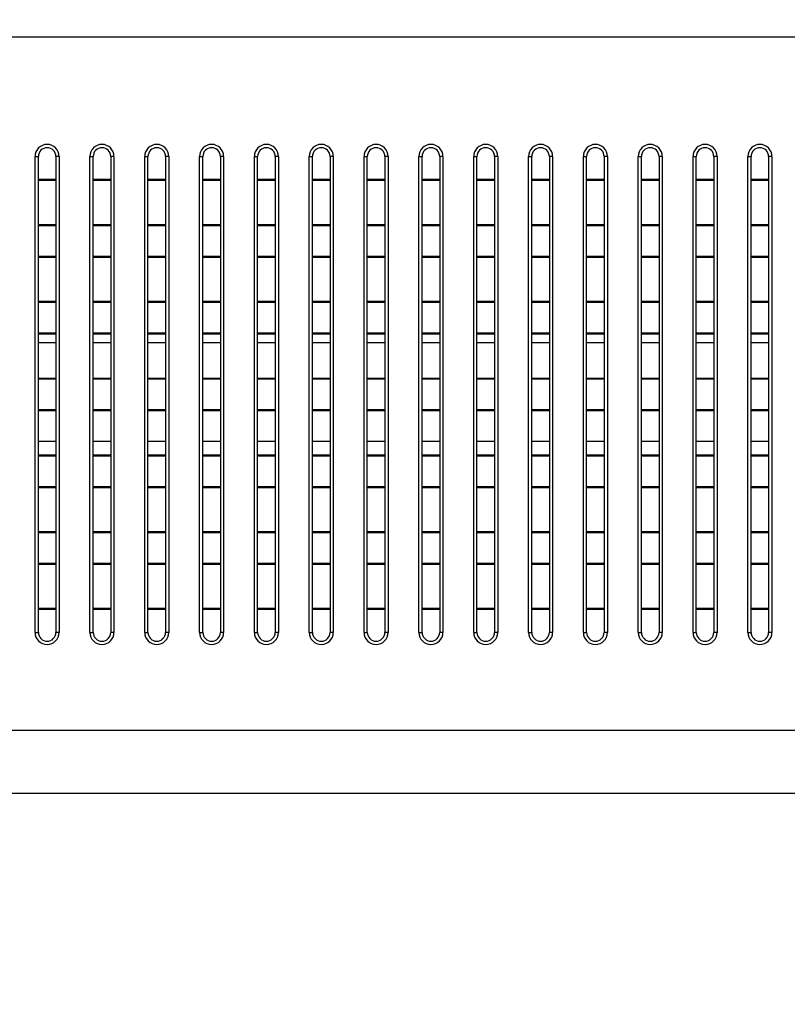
# Model space of a CAD drawing. Header units: millimetres. Extents: x -9020 to -2602, y 1105 to 6065.
# Tile 23 of 80: x -6893 to -6823, y 2833 to 2923. Entities that reach past the tile are written whole.
import ezdxf

# ---------------------------------------------------------------- set-up
doc = ezdxf.new("R2010")
doc.units = ezdxf.units.MM
doc.header["$LTSCALE"] = 65.395
doc.header["$PDSIZE"] = 0.05
doc.layers.get('0').update_dxf_attribs({"linetype": 'CONTINUOUS'})
doc.layers.get('Defpoints').update_dxf_attribs({"linetype": 'CONTINUOUS'})
doc.styles.get("Standard").update_dxf_attribs({"font": 'GOTHIC.TTF', "width": 0.5})
doc.dimstyles.new('ISO-25', dxfattribs={"dimtxt": 2.5, "dimasz": 2.5, "dimexe": 1.25, "dimexo": 0.625, "dimtad": 1, "dimtxsty": 'STANDARD', "dimcen": 2.5, "dimadec": 0, "dimazin": 0, "dimtfac": 1, "dimtmove": 0, "dimatfit": 3, "dimfxl": 1, "dimarcsym": 0})

# ---------------------------------------------------------------- blocks, each defined once
blk = doc.blocks.new('*D4')
at = {"color": 3, "lineweight": -2}
for p, q in [((-7209.977, 2838.625), (-7209.977, 2797.058)), ((-6609.599, 2838.625), (-6609.599, 2797.058)), ((-7194.977, 2798.308), (-6624.599, 2798.308))]:
    blk.add_line(p, q, dxfattribs=at)
at = {"color": 3}
for points in [[(-7194.977, 2800.808), (-7194.977, 2795.808), (-7209.977, 2798.308)], [(-6624.599, 2795.808), (-6624.599, 2800.808), (-6609.599, 2798.308)]]:
    blk.add_solid(points, dxfattribs=at)
at = {"layer": 'Defpoints', "color": 0}
for p in [(-7209.977, 2839.25), (-6609.599, 2839.25), (-6609.599, 2798.308)]:
    blk.add_point(p, dxfattribs=at)
at = {"color": 2, "insert": (-6909.788, 2816.268), "char_height": 20, "attachment_point": 5}
blk.add_mtext('600 [23,637]', dxfattribs=at)
blk = doc.blocks.new('*D15')
at = {"color": 3, "lineweight": -2}
for p, q in [((-6472.322, 2852.35), (-7894.014, 2852.35)), ((-7892.764, 2837.35), (-7892.764, 2637.48)), ((-6472.322, 2622.48), (-7894.014, 2622.48))]:
    blk.add_line(p, q, dxfattribs=at)
at = {"color": 3}
for points in [[(-7890.264, 2837.35), (-7895.264, 2837.35), (-7892.764, 2852.35)], [(-7895.264, 2637.48), (-7890.264, 2637.48), (-7892.764, 2622.48)]]:
    blk.add_solid(points, dxfattribs=at)
at = {"layer": 'Defpoints', "color": 0}
for p in [(-6471.697, 2852.35), (-7892.764, 2622.48), (-6471.697, 2622.48)]:
    blk.add_point(p, dxfattribs=at)
at = {"color": 2, "insert": (-7910.724, 2737.415), "char_height": 20, "attachment_point": 5, "rotation": 90}
blk.add_mtext('230 [9,050]', dxfattribs=at)
blk = doc.blocks.new('*D16')
at = {"color": 3, "lineweight": -2}
for p, q in [((-7637.352, 3096.725), (-7637.352, 2411.456)), ((-6390.777, 3096.725), (-6390.777, 2411.456)), ((-6405.777, 2412.706), (-7622.352, 2412.706))]:
    blk.add_line(p, q, dxfattribs=at)
at = {"color": 3}
for points in [[(-7622.352, 2415.206), (-7622.352, 2410.206), (-7637.352, 2412.706)], [(-6405.777, 2410.206), (-6405.777, 2415.206), (-6390.777, 2412.706)]]:
    blk.add_solid(points, dxfattribs=at)
at = {"layer": 'Defpoints', "color": 0}
for p in [(-7637.352, 3097.35), (-6390.777, 3097.35), (-7637.352, 2412.706)]:
    blk.add_point(p, dxfattribs=at)
at = {"color": 2, "insert": (-7014.064, 2430.666), "char_height": 20, "attachment_point": 5}
blk.add_mtext('1247 [49,078]', dxfattribs=at)
blk = doc.blocks.new('*D17')
at = {"color": 3, "lineweight": -2}
for p, q in [((-6463.802, 3204.35), (-7949.193, 3204.35)), ((-7947.943, 3189.35), (-7947.943, 2637.48)), ((-6463.802, 2622.48), (-7949.193, 2622.48))]:
    blk.add_line(p, q, dxfattribs=at)
at = {"color": 3}
for points in [[(-7945.443, 3189.35), (-7950.443, 3189.35), (-7947.943, 3204.35)], [(-7950.443, 2637.48), (-7945.443, 2637.48), (-7947.943, 2622.48)]]:
    blk.add_solid(points, dxfattribs=at)
at = {"layer": 'Defpoints', "color": 0}
for p in [(-6463.177, 3204.35), (-7947.943, 2622.48), (-6463.177, 2622.48)]:
    blk.add_point(p, dxfattribs=at)
at = {"color": 2, "insert": (-7965.903, 2913.415), "char_height": 20, "attachment_point": 5, "rotation": 90}
blk.add_mtext('582 [22,908]', dxfattribs=at)

msp = doc.modelspace()

# ---------------------------------------------------------------- linework, layer by layer
at = {"color": 7, "linetype": 'Continuous'}
for p, q in [((-6891.877, 2910.45), (-6891.577, 2910.45)), ((-6891.877, 2867.05), (-6891.877, 2910.45)), ((-6891.577, 2867.05), (-6891.577, 2910.45)), ((-6889.677, 2910.45), (-6889.977, 2910.45)), ((-6889.977, 2910.45), (-6889.977, 2867.05)), ((-6889.677, 2910.45), (-6889.677, 2867.05)), ((-6886.877, 2910.45), (-6886.577, 2910.45)), ((-6886.877, 2867.05), (-6886.877, 2910.45)), ((-6886.577, 2867.05), (-6886.577, 2910.45)), ((-6884.677, 2910.45), (-6884.977, 2910.45)), ((-6884.977, 2910.45), (-6884.977, 2867.05)), ((-6884.677, 2910.45), (-6884.677, 2867.05)), ((-6881.877, 2910.45), (-6881.577, 2910.45)), ((-6881.877, 2867.05), (-6881.877, 2910.45)), ((-6881.577, 2867.05), (-6881.577, 2910.45)), ((-6879.677, 2910.45), (-6879.977, 2910.45)), ((-6879.977, 2910.45), (-6879.977, 2867.05)), ((-6879.677, 2910.45), (-6879.677, 2867.05)), ((-6876.877, 2910.45), (-6876.577, 2910.45)), ((-6876.877, 2867.05), (-6876.877, 2910.45)), ((-6876.577, 2867.05), (-6876.577, 2910.45)), ((-6874.677, 2910.45), (-6874.977, 2910.45)), ((-6874.977, 2910.45), (-6874.977, 2867.05)), ((-6874.677, 2910.45), (-6874.677, 2867.05)), ((-6871.877, 2910.45), (-6871.577, 2910.45)), ((-6871.877, 2867.05), (-6871.877, 2910.45)), ((-6871.577, 2867.05), (-6871.577, 2910.45)), ((-6869.677, 2910.45), (-6869.977, 2910.45)), ((-6869.977, 2910.45), (-6869.977, 2867.05)), ((-6869.677, 2910.45), (-6869.677, 2867.05)), ((-6866.877, 2910.45), (-6866.577, 2910.45)), ((-6866.877, 2867.05), (-6866.877, 2910.45)), ((-6866.577, 2867.05), (-6866.577, 2910.45)), ((-6864.677, 2910.45), (-6864.977, 2910.45)), ((-6864.977, 2910.45), (-6864.977, 2867.05)), ((-6864.677, 2910.45), (-6864.677, 2867.05)), ((-6861.877, 2910.45), (-6861.577, 2910.45)), ((-6861.877, 2867.05), (-6861.877, 2910.45)), ((-6861.577, 2867.05), (-6861.577, 2910.45)), ((-6859.677, 2910.45), (-6859.977, 2910.45)), ((-6859.977, 2910.45), (-6859.977, 2867.05)), ((-6859.677, 2910.45), (-6859.677, 2867.05)), ((-6856.877, 2910.45), (-6856.577, 2910.45)), ((-6856.877, 2867.05), (-6856.877, 2910.45)), ((-6856.577, 2867.05), (-6856.577, 2910.45)), ((-6854.677, 2910.45), (-6854.977, 2910.45)), ((-6854.977, 2910.45), (-6854.977, 2867.05)), ((-6854.677, 2910.45), (-6854.677, 2867.05)), ((-6851.877, 2910.45), (-6851.577, 2910.45)), ((-6851.877, 2867.05), (-6851.877, 2910.45)), ((-6851.577, 2867.05), (-6851.577, 2910.45)), ((-6849.677, 2910.45), (-6849.977, 2910.45)), ((-6849.977, 2910.45), (-6849.977, 2867.05)), ((-6849.677, 2910.45), (-6849.677, 2867.05)), ((-6846.877, 2910.45), (-6846.577, 2910.45)), ((-6846.877, 2867.05), (-6846.877, 2910.45)), ((-6846.577, 2867.05), (-6846.577, 2910.45)), ((-6844.677, 2910.45), (-6844.977, 2910.45)), ((-6844.977, 2910.45), (-6844.977, 2867.05)), ((-6844.677, 2910.45), (-6844.677, 2867.05)), ((-6841.877, 2910.45), (-6841.577, 2910.45)), ((-6841.877, 2867.05), (-6841.877, 2910.45)), ((-6841.577, 2867.05), (-6841.577, 2910.45)), ((-6839.677, 2910.45), (-6839.977, 2910.45)), ((-6839.977, 2910.45), (-6839.977, 2867.05)), ((-6839.677, 2910.45), (-6839.677, 2867.05)), ((-6836.877, 2910.45), (-6836.577, 2910.45)), ((-6836.877, 2867.05), (-6836.877, 2910.45)), ((-6836.577, 2867.05), (-6836.577, 2910.45)), ((-6834.677, 2910.45), (-6834.977, 2910.45)), ((-6834.977, 2910.45), (-6834.977, 2867.05)), ((-6834.677, 2910.45), (-6834.677, 2867.05)), ((-6831.877, 2910.45), (-6831.577, 2910.45)), ((-6831.877, 2867.05), (-6831.877, 2910.45)), ((-6831.577, 2867.05), (-6831.577, 2910.45)), ((-6829.677, 2910.45), (-6829.977, 2910.45)), ((-6829.977, 2910.45), (-6829.977, 2867.05)), ((-6829.677, 2910.45), (-6829.677, 2867.05)), ((-6826.877, 2910.45), (-6826.577, 2910.45)), ((-6826.877, 2867.05), (-6826.877, 2910.45)), ((-6826.577, 2867.05), (-6826.577, 2910.45)), ((-6824.677, 2910.45), (-6824.977, 2910.45)), ((-6824.977, 2910.45), (-6824.977, 2867.05)), ((-6824.677, 2910.45), (-6824.677, 2867.05)), ((-6889.977, 2908.339), (-6891.577, 2908.339)), ((-6889.977, 2908.25), (-6891.577, 2908.25)), ((-6884.977, 2908.339), (-6886.577, 2908.339)), ((-6884.977, 2908.25), (-6886.577, 2908.25)), ((-6879.977, 2908.339), (-6881.577, 2908.339)), ((-6879.977, 2908.25), (-6881.577, 2908.25)), ((-6874.977, 2908.339), (-6876.577, 2908.339)), ((-6874.977, 2908.25), (-6876.577, 2908.25)), ((-6869.977, 2908.339), (-6871.577, 2908.339)), ((-6869.977, 2908.25), (-6871.577, 2908.25)), ((-6864.977, 2908.339), (-6866.577, 2908.339)), ((-6864.977, 2908.25), (-6866.577, 2908.25)), ((-6859.977, 2908.339), (-6861.577, 2908.339)), ((-6859.977, 2908.25), (-6861.577, 2908.25)), ((-6854.977, 2908.339), (-6856.577, 2908.339)), ((-6854.977, 2908.25), (-6856.577, 2908.25)), ((-6849.977, 2908.339), (-6851.577, 2908.339)), ((-6849.977, 2908.25), (-6851.577, 2908.25)), ((-6844.977, 2908.339), (-6846.577, 2908.339)), ((-6844.977, 2908.25), (-6846.577, 2908.25)), ((-6839.977, 2908.339), (-6841.577, 2908.339)), ((-6839.977, 2908.25), (-6841.577, 2908.25)), ((-6834.977, 2908.339), (-6836.577, 2908.339)), ((-6834.977, 2908.25), (-6836.577, 2908.25)), ((-6829.977, 2908.339), (-6831.577, 2908.339)), ((-6829.977, 2908.25), (-6831.577, 2908.25)), ((-6824.977, 2908.339), (-6826.577, 2908.339)), ((-6824.977, 2908.25), (-6826.577, 2908.25)), ((-6891.577, 2904.25), (-6889.977, 2904.25)), ((-6891.577, 2904.162), (-6889.977, 2904.162)), ((-6886.577, 2904.25), (-6884.977, 2904.25)), ((-6886.577, 2904.162), (-6884.977, 2904.162)), ((-6881.577, 2904.25), (-6879.977, 2904.25)), ((-6881.577, 2904.162), (-6879.977, 2904.162)), ((-6876.577, 2904.25), (-6874.977, 2904.25)), ((-6876.577, 2904.162), (-6874.977, 2904.162)), ((-6871.577, 2904.25), (-6869.977, 2904.25)), ((-6871.577, 2904.162), (-6869.977, 2904.162)), ((-6866.577, 2904.25), (-6864.977, 2904.25)), ((-6866.577, 2904.162), (-6864.977, 2904.162)), ((-6861.577, 2904.25), (-6859.977, 2904.25)), ((-6861.577, 2904.162), (-6859.977, 2904.162)), ((-6856.577, 2904.25), (-6854.977, 2904.25)), ((-6856.577, 2904.162), (-6854.977, 2904.162)), ((-6851.577, 2904.25), (-6849.977, 2904.25)), ((-6851.577, 2904.162), (-6849.977, 2904.162)), ((-6846.577, 2904.25), (-6844.977, 2904.25)), ((-6846.577, 2904.162), (-6844.977, 2904.162)), ((-6841.577, 2904.25), (-6839.977, 2904.25)), ((-6841.577, 2904.162), (-6839.977, 2904.162)), ((-6836.577, 2904.25), (-6834.977, 2904.25)), ((-6836.577, 2904.162), (-6834.977, 2904.162)), ((-6831.577, 2904.25), (-6829.977, 2904.25)), ((-6831.577, 2904.162), (-6829.977, 2904.162)), ((-6826.577, 2904.25), (-6824.977, 2904.25)), ((-6826.577, 2904.162), (-6824.977, 2904.162)), ((-6889.977, 2901.339), (-6891.577, 2901.339)), ((-6889.977, 2901.25), (-6891.577, 2901.25)), ((-6884.977, 2901.339), (-6886.577, 2901.339)), ((-6884.977, 2901.25), (-6886.577, 2901.25)), ((-6879.977, 2901.339), (-6881.577, 2901.339)), ((-6879.977, 2901.25), (-6881.577, 2901.25)), ((-6874.977, 2901.339), (-6876.577, 2901.339)), ((-6874.977, 2901.25), (-6876.577, 2901.25)), ((-6869.977, 2901.339), (-6871.577, 2901.339)), ((-6869.977, 2901.25), (-6871.577, 2901.25)), ((-6864.977, 2901.339), (-6866.577, 2901.339)), ((-6864.977, 2901.25), (-6866.577, 2901.25)), ((-6859.977, 2901.339), (-6861.577, 2901.339)), ((-6859.977, 2901.25), (-6861.577, 2901.25)), ((-6854.977, 2901.339), (-6856.577, 2901.339)), ((-6854.977, 2901.25), (-6856.577, 2901.25)), ((-6849.977, 2901.339), (-6851.577, 2901.339)), ((-6849.977, 2901.25), (-6851.577, 2901.25)), ((-6844.977, 2901.339), (-6846.577, 2901.339)), ((-6844.977, 2901.25), (-6846.577, 2901.25)), ((-6839.977, 2901.339), (-6841.577, 2901.339)), ((-6839.977, 2901.25), (-6841.577, 2901.25)), ((-6834.977, 2901.339), (-6836.577, 2901.339)), ((-6834.977, 2901.25), (-6836.577, 2901.25)), ((-6829.977, 2901.339), (-6831.577, 2901.339)), ((-6829.977, 2901.25), (-6831.577, 2901.25)), ((-6824.977, 2901.339), (-6826.577, 2901.339)), ((-6824.977, 2901.25), (-6826.577, 2901.25)), ((-6891.577, 2897.25), (-6889.977, 2897.25)), ((-6891.577, 2897.162), (-6889.977, 2897.162)), ((-6886.577, 2897.25), (-6884.977, 2897.25)), ((-6886.577, 2897.162), (-6884.977, 2897.162)), ((-6881.577, 2897.25), (-6879.977, 2897.25)), ((-6881.577, 2897.162), (-6879.977, 2897.162)), ((-6876.577, 2897.25), (-6874.977, 2897.25)), ((-6876.577, 2897.162), (-6874.977, 2897.162)), ((-6871.577, 2897.25), (-6869.977, 2897.25)), ((-6871.577, 2897.162), (-6869.977, 2897.162)), ((-6866.577, 2897.25), (-6864.977, 2897.25)), ((-6866.577, 2897.162), (-6864.977, 2897.162)), ((-6861.577, 2897.25), (-6859.977, 2897.25)), ((-6861.577, 2897.162), (-6859.977, 2897.162)), ((-6856.577, 2897.25), (-6854.977, 2897.25)), ((-6856.577, 2897.162), (-6854.977, 2897.162)), ((-6851.577, 2897.25), (-6849.977, 2897.25)), ((-6851.577, 2897.162), (-6849.977, 2897.162)), ((-6846.577, 2897.25), (-6844.977, 2897.25)), ((-6846.577, 2897.162), (-6844.977, 2897.162)), ((-6841.577, 2897.25), (-6839.977, 2897.25)), ((-6841.577, 2897.162), (-6839.977, 2897.162)), ((-6836.577, 2897.25), (-6834.977, 2897.25)), ((-6836.577, 2897.162), (-6834.977, 2897.162)), ((-6831.577, 2897.25), (-6829.977, 2897.25)), ((-6831.577, 2897.162), (-6829.977, 2897.162)), ((-6826.577, 2897.25), (-6824.977, 2897.25)), ((-6826.577, 2897.162), (-6824.977, 2897.162)), ((-6889.977, 2894.339), (-6891.577, 2894.339)), ((-6889.977, 2894.25), (-6891.577, 2894.25)), ((-6884.977, 2894.339), (-6886.577, 2894.339)), ((-6884.977, 2894.25), (-6886.577, 2894.25)), ((-6879.977, 2894.339), (-6881.577, 2894.339)), ((-6879.977, 2894.25), (-6881.577, 2894.25)), ((-6874.977, 2894.339), (-6876.577, 2894.339)), ((-6874.977, 2894.25), (-6876.577, 2894.25)), ((-6869.977, 2894.339), (-6871.577, 2894.339)), ((-6869.977, 2894.25), (-6871.577, 2894.25)), ((-6864.977, 2894.339), (-6866.577, 2894.339)), ((-6864.977, 2894.25), (-6866.577, 2894.25)), ((-6859.977, 2894.339), (-6861.577, 2894.339)), ((-6859.977, 2894.25), (-6861.577, 2894.25)), ((-6854.977, 2894.339), (-6856.577, 2894.339)), ((-6854.977, 2894.25), (-6856.577, 2894.25)), ((-6849.977, 2894.339), (-6851.577, 2894.339)), ((-6849.977, 2894.25), (-6851.577, 2894.25)), ((-6844.977, 2894.339), (-6846.577, 2894.339)), ((-6844.977, 2894.25), (-6846.577, 2894.25)), ((-6839.977, 2894.339), (-6841.577, 2894.339)), ((-6839.977, 2894.25), (-6841.577, 2894.25)), ((-6834.977, 2894.339), (-6836.577, 2894.339)), ((-6834.977, 2894.25), (-6836.577, 2894.25)), ((-6829.977, 2894.339), (-6831.577, 2894.339)), ((-6829.977, 2894.25), (-6831.577, 2894.25)), ((-6824.977, 2894.339), (-6826.577, 2894.339)), ((-6824.977, 2894.25), (-6826.577, 2894.25)), ((-6889.977, 2893.463), (-6891.577, 2893.463)), ((-6884.977, 2893.463), (-6886.577, 2893.463)), ((-6879.977, 2893.463), (-6881.577, 2893.463)), ((-6874.977, 2893.463), (-6876.577, 2893.463)), ((-6869.977, 2893.463), (-6871.577, 2893.463)), ((-6864.977, 2893.463), (-6866.577, 2893.463)), ((-6859.977, 2893.463), (-6861.577, 2893.463)), ((-6854.977, 2893.463), (-6856.577, 2893.463)), ((-6849.977, 2893.463), (-6851.577, 2893.463)), ((-6844.977, 2893.463), (-6846.577, 2893.463)), ((-6839.977, 2893.463), (-6841.577, 2893.463)), ((-6834.977, 2893.463), (-6836.577, 2893.463)), ((-6829.977, 2893.463), (-6831.577, 2893.463)), ((-6824.977, 2893.463), (-6826.577, 2893.463)), ((-6891.577, 2890.25), (-6889.977, 2890.25)), ((-6891.577, 2890.162), (-6889.977, 2890.162)), ((-6886.577, 2890.25), (-6884.977, 2890.25)), ((-6886.577, 2890.162), (-6884.977, 2890.162)), ((-6881.577, 2890.25), (-6879.977, 2890.25)), ((-6881.577, 2890.162), (-6879.977, 2890.162)), ((-6876.577, 2890.25), (-6874.977, 2890.25)), ((-6876.577, 2890.162), (-6874.977, 2890.162)), ((-6871.577, 2890.25), (-6869.977, 2890.25)), ((-6871.577, 2890.162), (-6869.977, 2890.162)), ((-6866.577, 2890.25), (-6864.977, 2890.25)), ((-6866.577, 2890.162), (-6864.977, 2890.162)), ((-6861.577, 2890.25), (-6859.977, 2890.25)), ((-6861.577, 2890.162), (-6859.977, 2890.162)), ((-6856.577, 2890.25), (-6854.977, 2890.25)), ((-6856.577, 2890.162), (-6854.977, 2890.162)), ((-6851.577, 2890.25), (-6849.977, 2890.25)), ((-6851.577, 2890.162), (-6849.977, 2890.162)), ((-6846.577, 2890.25), (-6844.977, 2890.25)), ((-6846.577, 2890.162), (-6844.977, 2890.162)), ((-6841.577, 2890.25), (-6839.977, 2890.25)), ((-6841.577, 2890.162), (-6839.977, 2890.162)), ((-6836.577, 2890.25), (-6834.977, 2890.25)), ((-6836.577, 2890.162), (-6834.977, 2890.162)), ((-6831.577, 2890.25), (-6829.977, 2890.25)), ((-6831.577, 2890.162), (-6829.977, 2890.162)), ((-6826.577, 2890.25), (-6824.977, 2890.25)), ((-6826.577, 2890.162), (-6824.977, 2890.162)), ((-6889.977, 2887.339), (-6891.577, 2887.339)), ((-6889.977, 2887.25), (-6891.577, 2887.25)), ((-6884.977, 2887.339), (-6886.577, 2887.339)), ((-6884.977, 2887.25), (-6886.577, 2887.25)), ((-6879.977, 2887.339), (-6881.577, 2887.339)), ((-6879.977, 2887.25), (-6881.577, 2887.25)), ((-6874.977, 2887.339), (-6876.577, 2887.339)), ((-6874.977, 2887.25), (-6876.577, 2887.25)), ((-6869.977, 2887.339), (-6871.577, 2887.339)), ((-6869.977, 2887.25), (-6871.577, 2887.25)), ((-6864.977, 2887.339), (-6866.577, 2887.339)), ((-6864.977, 2887.25), (-6866.577, 2887.25)), ((-6859.977, 2887.339), (-6861.577, 2887.339)), ((-6859.977, 2887.25), (-6861.577, 2887.25)), ((-6854.977, 2887.339), (-6856.577, 2887.339)), ((-6854.977, 2887.25), (-6856.577, 2887.25)), ((-6849.977, 2887.339), (-6851.577, 2887.339)), ((-6849.977, 2887.25), (-6851.577, 2887.25)), ((-6844.977, 2887.339), (-6846.577, 2887.339)), ((-6844.977, 2887.25), (-6846.577, 2887.25)), ((-6839.977, 2887.339), (-6841.577, 2887.339)), ((-6839.977, 2887.25), (-6841.577, 2887.25)), ((-6834.977, 2887.339), (-6836.577, 2887.339)), ((-6834.977, 2887.25), (-6836.577, 2887.25)), ((-6829.977, 2887.339), (-6831.577, 2887.339)), ((-6829.977, 2887.25), (-6831.577, 2887.25)), ((-6824.977, 2887.339), (-6826.577, 2887.339)), ((-6824.977, 2887.25), (-6826.577, 2887.25)), ((-6891.577, 2884.489), (-6889.977, 2884.489)), ((-6886.577, 2884.489), (-6884.977, 2884.489)), ((-6881.577, 2884.489), (-6879.977, 2884.489)), ((-6876.577, 2884.489), (-6874.977, 2884.489)), ((-6871.577, 2884.489), (-6869.977, 2884.489)), ((-6866.577, 2884.489), (-6864.977, 2884.489)), ((-6861.577, 2884.489), (-6859.977, 2884.489)), ((-6856.577, 2884.489), (-6854.977, 2884.489)), ((-6851.577, 2884.489), (-6849.977, 2884.489)), ((-6846.577, 2884.489), (-6844.977, 2884.489)), ((-6841.577, 2884.489), (-6839.977, 2884.489)), ((-6836.577, 2884.489), (-6834.977, 2884.489)), ((-6831.577, 2884.489), (-6829.977, 2884.489)), ((-6826.577, 2884.489), (-6824.977, 2884.489)), ((-6891.577, 2883.25), (-6889.977, 2883.25)), ((-6891.577, 2883.162), (-6889.977, 2883.162)), ((-6886.577, 2883.25), (-6884.977, 2883.25)), ((-6886.577, 2883.162), (-6884.977, 2883.162)), ((-6881.577, 2883.25), (-6879.977, 2883.25)), ((-6881.577, 2883.162), (-6879.977, 2883.162)), ((-6876.577, 2883.25), (-6874.977, 2883.25)), ((-6876.577, 2883.162), (-6874.977, 2883.162)), ((-6871.577, 2883.25), (-6869.977, 2883.25)), ((-6871.577, 2883.162), (-6869.977, 2883.162)), ((-6866.577, 2883.25), (-6864.977, 2883.25)), ((-6866.577, 2883.162), (-6864.977, 2883.162)), ((-6861.577, 2883.25), (-6859.977, 2883.25)), ((-6861.577, 2883.162), (-6859.977, 2883.162)), ((-6856.577, 2883.25), (-6854.977, 2883.25)), ((-6856.577, 2883.162), (-6854.977, 2883.162)), ((-6851.577, 2883.25), (-6849.977, 2883.25)), ((-6851.577, 2883.162), (-6849.977, 2883.162)), ((-6846.577, 2883.25), (-6844.977, 2883.25)), ((-6846.577, 2883.162), (-6844.977, 2883.162)), ((-6841.577, 2883.25), (-6839.977, 2883.25)), ((-6841.577, 2883.162), (-6839.977, 2883.162)), ((-6836.577, 2883.25), (-6834.977, 2883.25)), ((-6836.577, 2883.162), (-6834.977, 2883.162)), ((-6831.577, 2883.25), (-6829.977, 2883.25)), ((-6831.577, 2883.162), (-6829.977, 2883.162)), ((-6826.577, 2883.25), (-6824.977, 2883.25)), ((-6826.577, 2883.162), (-6824.977, 2883.162)), ((-6889.977, 2880.339), (-6891.577, 2880.339)), ((-6884.977, 2880.339), (-6886.577, 2880.339)), ((-6879.977, 2880.339), (-6881.577, 2880.339)), ((-6874.977, 2880.339), (-6876.577, 2880.339)), ((-6869.977, 2880.339), (-6871.577, 2880.339)), ((-6864.977, 2880.339), (-6866.577, 2880.339)), ((-6859.977, 2880.339), (-6861.577, 2880.339)), ((-6854.977, 2880.339), (-6856.577, 2880.339)), ((-6849.977, 2880.339), (-6851.577, 2880.339)), ((-6844.977, 2880.339), (-6846.577, 2880.339)), ((-6839.977, 2880.339), (-6841.577, 2880.339)), ((-6834.977, 2880.339), (-6836.577, 2880.339)), ((-6829.977, 2880.339), (-6831.577, 2880.339)), ((-6824.977, 2880.339), (-6826.577, 2880.339)), ((-6889.977, 2880.25), (-6891.577, 2880.25)), ((-6884.977, 2880.25), (-6886.577, 2880.25)), ((-6879.977, 2880.25), (-6881.577, 2880.25)), ((-6874.977, 2880.25), (-6876.577, 2880.25)), ((-6869.977, 2880.25), (-6871.577, 2880.25)), ((-6864.977, 2880.25), (-6866.577, 2880.25)), ((-6859.977, 2880.25), (-6861.577, 2880.25)), ((-6854.977, 2880.25), (-6856.577, 2880.25)), ((-6849.977, 2880.25), (-6851.577, 2880.25)), ((-6844.977, 2880.25), (-6846.577, 2880.25)), ((-6839.977, 2880.25), (-6841.577, 2880.25)), ((-6834.977, 2880.25), (-6836.577, 2880.25)), ((-6829.977, 2880.25), (-6831.577, 2880.25)), ((-6824.977, 2880.25), (-6826.577, 2880.25)), ((-6891.577, 2876.25), (-6889.977, 2876.25)), ((-6891.577, 2876.162), (-6889.977, 2876.162)), ((-6886.577, 2876.25), (-6884.977, 2876.25)), ((-6886.577, 2876.162), (-6884.977, 2876.162)), ((-6881.577, 2876.25), (-6879.977, 2876.25)), ((-6881.577, 2876.162), (-6879.977, 2876.162)), ((-6876.577, 2876.25), (-6874.977, 2876.25)), ((-6876.577, 2876.162), (-6874.977, 2876.162)), ((-6871.577, 2876.25), (-6869.977, 2876.25)), ((-6871.577, 2876.162), (-6869.977, 2876.162)), ((-6866.577, 2876.25), (-6864.977, 2876.25)), ((-6866.577, 2876.162), (-6864.977, 2876.162)), ((-6861.577, 2876.25), (-6859.977, 2876.25)), ((-6861.577, 2876.162), (-6859.977, 2876.162)), ((-6856.577, 2876.25), (-6854.977, 2876.25)), ((-6856.577, 2876.162), (-6854.977, 2876.162)), ((-6851.577, 2876.25), (-6849.977, 2876.25)), ((-6851.577, 2876.162), (-6849.977, 2876.162)), ((-6846.577, 2876.25), (-6844.977, 2876.25)), ((-6846.577, 2876.162), (-6844.977, 2876.162)), ((-6841.577, 2876.25), (-6839.977, 2876.25)), ((-6841.577, 2876.162), (-6839.977, 2876.162)), ((-6836.577, 2876.25), (-6834.977, 2876.25)), ((-6836.577, 2876.162), (-6834.977, 2876.162)), ((-6831.577, 2876.25), (-6829.977, 2876.25)), ((-6831.577, 2876.162), (-6829.977, 2876.162)), ((-6826.577, 2876.25), (-6824.977, 2876.25)), ((-6826.577, 2876.162), (-6824.977, 2876.162)), ((-6889.977, 2873.339), (-6891.577, 2873.339)), ((-6889.977, 2873.25), (-6891.577, 2873.25)), ((-6884.977, 2873.339), (-6886.577, 2873.339)), ((-6884.977, 2873.25), (-6886.577, 2873.25)), ((-6879.977, 2873.339), (-6881.577, 2873.339)), ((-6879.977, 2873.25), (-6881.577, 2873.25)), ((-6874.977, 2873.339), (-6876.577, 2873.339)), ((-6874.977, 2873.25), (-6876.577, 2873.25)), ((-6869.977, 2873.339), (-6871.577, 2873.339)), ((-6869.977, 2873.25), (-6871.577, 2873.25)), ((-6864.977, 2873.339), (-6866.577, 2873.339)), ((-6864.977, 2873.25), (-6866.577, 2873.25)), ((-6859.977, 2873.339), (-6861.577, 2873.339)), ((-6859.977, 2873.25), (-6861.577, 2873.25)), ((-6854.977, 2873.339), (-6856.577, 2873.339)), ((-6854.977, 2873.25), (-6856.577, 2873.25)), ((-6849.977, 2873.339), (-6851.577, 2873.339)), ((-6849.977, 2873.25), (-6851.577, 2873.25)), ((-6844.977, 2873.339), (-6846.577, 2873.339)), ((-6844.977, 2873.25), (-6846.577, 2873.25)), ((-6839.977, 2873.339), (-6841.577, 2873.339)), ((-6839.977, 2873.25), (-6841.577, 2873.25)), ((-6834.977, 2873.339), (-6836.577, 2873.339)), ((-6834.977, 2873.25), (-6836.577, 2873.25)), ((-6829.977, 2873.339), (-6831.577, 2873.339)), ((-6829.977, 2873.25), (-6831.577, 2873.25)), ((-6824.977, 2873.339), (-6826.577, 2873.339)), ((-6824.977, 2873.25), (-6826.577, 2873.25)), ((-6891.577, 2869.25), (-6889.977, 2869.25)), ((-6891.577, 2869.162), (-6889.977, 2869.162)), ((-6886.577, 2869.25), (-6884.977, 2869.25)), ((-6886.577, 2869.162), (-6884.977, 2869.162)), ((-6881.577, 2869.25), (-6879.977, 2869.25)), ((-6881.577, 2869.162), (-6879.977, 2869.162)), ((-6876.577, 2869.25), (-6874.977, 2869.25)), ((-6876.577, 2869.162), (-6874.977, 2869.162)), ((-6871.577, 2869.25), (-6869.977, 2869.25)), ((-6871.577, 2869.162), (-6869.977, 2869.162)), ((-6866.577, 2869.25), (-6864.977, 2869.25)), ((-6866.577, 2869.162), (-6864.977, 2869.162)), ((-6861.577, 2869.25), (-6859.977, 2869.25)), ((-6861.577, 2869.162), (-6859.977, 2869.162)), ((-6856.577, 2869.25), (-6854.977, 2869.25)), ((-6856.577, 2869.162), (-6854.977, 2869.162)), ((-6851.577, 2869.25), (-6849.977, 2869.25)), ((-6851.577, 2869.162), (-6849.977, 2869.162)), ((-6846.577, 2869.25), (-6844.977, 2869.25)), ((-6846.577, 2869.162), (-6844.977, 2869.162)), ((-6841.577, 2869.25), (-6839.977, 2869.25)), ((-6841.577, 2869.162), (-6839.977, 2869.162)), ((-6836.577, 2869.25), (-6834.977, 2869.25)), ((-6836.577, 2869.162), (-6834.977, 2869.162)), ((-6831.577, 2869.25), (-6829.977, 2869.25)), ((-6831.577, 2869.162), (-6829.977, 2869.162)), ((-6826.577, 2869.25), (-6824.977, 2869.25)), ((-6826.577, 2869.162), (-6824.977, 2869.162)), ((-6891.877, 2867.05), (-6891.577, 2867.05)), ((-6889.677, 2867.05), (-6889.977, 2867.05)), ((-6886.877, 2867.05), (-6886.577, 2867.05)), ((-6884.677, 2867.05), (-6884.977, 2867.05)), ((-6881.877, 2867.05), (-6881.577, 2867.05)), ((-6879.677, 2867.05), (-6879.977, 2867.05)), ((-6876.877, 2867.05), (-6876.577, 2867.05)), ((-6874.677, 2867.05), (-6874.977, 2867.05)), ((-6871.877, 2867.05), (-6871.577, 2867.05)), ((-6869.677, 2867.05), (-6869.977, 2867.05)), ((-6866.877, 2867.05), (-6866.577, 2867.05)), ((-6864.677, 2867.05), (-6864.977, 2867.05)), ((-6861.877, 2867.05), (-6861.577, 2867.05)), ((-6859.677, 2867.05), (-6859.977, 2867.05)), ((-6856.877, 2867.05), (-6856.577, 2867.05)), ((-6854.677, 2867.05), (-6854.977, 2867.05)), ((-6851.877, 2867.05), (-6851.577, 2867.05)), ((-6849.677, 2867.05), (-6849.977, 2867.05)), ((-6846.877, 2867.05), (-6846.577, 2867.05)), ((-6844.677, 2867.05), (-6844.977, 2867.05)), ((-6841.877, 2867.05), (-6841.577, 2867.05)), ((-6839.677, 2867.05), (-6839.977, 2867.05)), ((-6836.877, 2867.05), (-6836.577, 2867.05)), ((-6834.677, 2867.05), (-6834.977, 2867.05)), ((-6831.877, 2867.05), (-6831.577, 2867.05)), ((-6829.677, 2867.05), (-6829.977, 2867.05)), ((-6826.877, 2867.05), (-6826.577, 2867.05)), ((-6824.677, 2867.05), (-6824.977, 2867.05))]:
    msp.add_line(p, q, dxfattribs=at)
at = {"color": 4}
msp.add_lwpolyline([(-7200.207, 2921.345), (-6618.303, 2921.345), (-6618.303, 2858.108), (-7200.207, 2858.108)], close=True, dxfattribs=at)
at = {"color": 7, "linetype": 'Continuous'}
for centre, radius, start, end in [((-6890.777, 2910.45), 1.1, 0, 180), ((-6890.777, 2910.45), 0.8, 0, 180), ((-6885.777, 2910.45), 1.1, 0, 180), ((-6885.777, 2910.45), 0.8, 0, 180), ((-6880.777, 2910.45), 1.1, 0, 180), ((-6880.777, 2910.45), 0.8, 0, 180), ((-6875.777, 2910.45), 1.1, 0, 180), ((-6875.777, 2910.45), 0.8, 0, 180), ((-6870.777, 2910.45), 1.1, 0, 180), ((-6870.777, 2910.45), 0.8, 0, 180), ((-6865.777, 2910.45), 1.1, 0, 180), ((-6865.777, 2910.45), 0.8, 0, 180), ((-6860.777, 2910.45), 1.1, 0, 180), ((-6860.777, 2910.45), 0.8, 0, 180), ((-6855.777, 2910.45), 1.1, 0, 180), ((-6855.777, 2910.45), 0.8, 0, 180), ((-6850.777, 2910.45), 1.1, 0, 180), ((-6850.777, 2910.45), 0.8, 0, 180), ((-6845.777, 2910.45), 1.1, 0, 180), ((-6845.777, 2910.45), 0.8, 0, 180), ((-6840.777, 2910.45), 1.1, 0, 180), ((-6840.777, 2910.45), 0.8, 0, 180), ((-6835.777, 2910.45), 1.1, 0, 180), ((-6835.777, 2910.45), 0.8, 0, 180), ((-6830.777, 2910.45), 1.1, 0, 180), ((-6830.777, 2910.45), 0.8, 0, 180), ((-6825.777, 2910.45), 1.1, 0, 180), ((-6825.777, 2910.45), 0.8, 0, 180), ((-6890.777, 2867.05), 1.1, 180, 0), ((-6890.777, 2867.05), 0.8, 180, 0), ((-6885.777, 2867.05), 1.1, 180, 0), ((-6885.777, 2867.05), 0.8, 180, 0), ((-6880.777, 2867.05), 1.1, 180, 0), ((-6880.777, 2867.05), 0.8, 180, 0), ((-6875.777, 2867.05), 1.1, 180, 0), ((-6875.777, 2867.05), 0.8, 180, 0), ((-6870.777, 2867.05), 1.1, 180, 0), ((-6870.777, 2867.05), 0.8, 180, 0), ((-6865.777, 2867.05), 1.1, 180, 0), ((-6865.777, 2867.05), 0.8, 180, 0), ((-6860.777, 2867.05), 1.1, 180, 0), ((-6860.777, 2867.05), 0.8, 180, 0), ((-6855.777, 2867.05), 1.1, 180, 0), ((-6855.777, 2867.05), 0.8, 180, 0), ((-6850.777, 2867.05), 1.1, 180, 0), ((-6850.777, 2867.05), 0.8, 180, 0), ((-6845.777, 2867.05), 1.1, 180, 0), ((-6845.777, 2867.05), 0.8, 180, 0), ((-6840.777, 2867.05), 1.1, 180, 0), ((-6840.777, 2867.05), 0.8, 180, 0), ((-6835.777, 2867.05), 1.1, 180, 0), ((-6835.777, 2867.05), 0.8, 180, 0), ((-6830.777, 2867.05), 1.1, 180, 0), ((-6830.777, 2867.05), 0.8, 180, 0), ((-6825.777, 2867.05), 1.1, 180, 0), ((-6825.777, 2867.05), 0.8, 180, 0)]:
    msp.add_arc(centre, radius, start, end, dxfattribs=at)

# ---------------------------------------------------------------- dimensions: what is measured, and where the dimension line sits
for base, p1, p2, picture, middle in [((-7947.943, 2622.48), (-6463.177, 3204.35), (-6463.177, 2622.48), '*D17', (-7965.903, 2913.415)), ((-7892.764, 2622.48), (-6471.697, 2852.35), (-6471.697, 2622.48), '*D15', (-7910.724, 2737.415))]:
    dim = msp.add_linear_dim(base=base, p1=p1, p2=p2, angle=90, dimstyle='ISO-25', override={"dimtxt": 20, "dimasz": 15, "dimgap": 5, "dimdec": 0, "dimclrd": 3, "dimclre": 3, "dimclrt": 2, "dimadec": 1, "dimtp": 0.3, "dimtm": 0.3, "dimtofl": 0})
    dim.commit()
    dim.dimension.update_dxf_attribs({"geometry": picture, "text_midpoint": middle})
dim = msp.add_linear_dim(base=(-7637.352, 2412.706), p1=(-6390.777, 3097.35), p2=(-7637.352, 3097.35), dimstyle='ISO-25', override={"dimtxt": 20, "dimasz": 15, "dimgap": 5, "dimdec": 0, "dimclrd": 3, "dimclre": 3, "dimclrt": 2, "dimadec": 1, "dimtp": 0.3, "dimtm": 0.3, "dimtofl": 0})
dim.commit()
dim.dimension.update_dxf_attribs({"geometry": '*D16', "text_midpoint": (-7014.064, 2430.666)})
dim = msp.add_linear_dim(base=(-6609.599, 2798.308), p1=(-7209.977, 2839.25), p2=(-6609.599, 2839.25), dimstyle='ISO-25', override={"dimtxt": 20, "dimasz": 15, "dimgap": 5, "dimdec": 0, "dimclrd": 3, "dimclre": 3, "dimclrt": 2, "dimadec": 1, "dimtp": 0.3, "dimtm": 0.3, "dimtofl": 0})
dim.commit()
dim.dimension.update_dxf_attribs({"geometry": '*D4', "text_midpoint": (-6909.788, 2798.308), "dimtype": 160})

doc.saveas('drawing.dxf')
